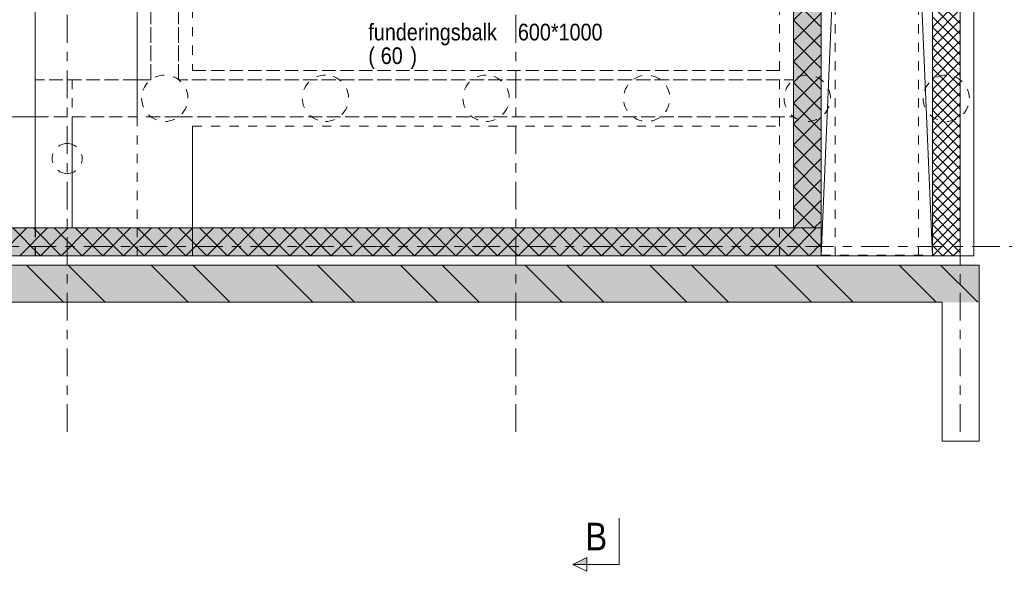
# Model space of a CAD drawing. Header units: millimetres. Extents: x -931 to -90, y -1411 to -817.
# Tile 42 of 63: x -567 to -461, y -1118 to -1059. Entities that reach past the tile are written whole.
import ezdxf

# ---------------------------------------------------------------- set-up
doc = ezdxf.new("R2010")
doc.units = ezdxf.units.MM
for name, pattern in [('XKITLINE00', [0]), ('XKITLINE01', [4, 1, -1, 1, -1]), ('XKITLINE03', [6, 3, -1, 1, -1])]:
    doc.linetypes.add(name, pattern=pattern)
for name, color, linetype, lineweight in [('Grafisch object', 3, 'Continuous', 0), ('Onderbreken', 7, 'Continuous', 0), ('Onderdeel', 2, 'Continuous', 0), ('Onderdeel label', 2, 'Continuous', 0), ('Stramien', 4, 'Continuous', 0)]:
    doc.layers.add(name, color=color, linetype=linetype, lineweight=lineweight)
doc.styles.add('ARIAL', font='arial.ttf')

msp = doc.modelspace()

# ---------------------------------------------------------------- hatches: boundary and pattern name
at = {"layer": 'Onderbreken'}
msp.add_hatch(color=256, dxfattribs=at).paths.add_polyline_path([(-506.15, -1117.32), (-507.65, -1117.32), (-506.15, -1116.57)], flags=17)
at = {"layer": 'Onderdeel'}
for points in [[(-480.82, -1081.01), (-483.82, -1081.01), (-483.82, -943.32), (-480.82, -943.32)], [(-480.82, -1084.01), (-668.47, -1084.01), (-668.47, -1081.01), (-480.82, -1081.01)], [(-463.76, -1089.02), (-668.47, -1089.02), (-668.47, -1085.02), (-463.76, -1085.02)]]:
    msp.add_hatch(color=256, dxfattribs=at).paths.add_polyline_path(points, flags=17)

# ---------------------------------------------------------------- linework, layer by layer
at = {"layer": 'Grafisch object', "linetype": 'XKITLINE00', "lineweight": 0}
for p, q in [((-480.82, -1084.01), (-474.82, -943.32)), ((-474.82, -943.32), (-468.81, -1084.01))]:
    msp.add_line(p, q, dxfattribs=at)
at = {"layer": 'Onderbreken', "linetype": 'XKITLINE00', "lineweight": 0}
for p, q in [((-502.65, -1117.32), (-502.65, -1112.32)), ((-507.65, -1117.32), (-506.15, -1116.57)), ((-506.15, -1116.57), (-506.15, -1118.07)), ((-506.15, -1118.07), (-507.65, -1117.32)), ((-502.65, -1117.32), (-507.65, -1117.32))]:
    msp.add_line(p, q, dxfattribs=at)
at = {"layer": 'Onderdeel', "linetype": 'XKITLINE01', "lineweight": 0}
for p, q in [((-480.82, -1084.01), (-480.82, -940.32)), ((-465.81, -1084.01), (-465.81, -940.32)), ((-554.76, -1069.01), (-554.76, -943.32)), ((-554.76, -1084.01), (-554.76, -943.32)), ((-553.26, -1065.01), (-553.26, -943.32)), ((-553.26, -1065.01), (-553.26, -943.32)), ((-553.26, -943.32), (-553.26, -1065.01)), ((-553.26, -1065.01), (-553.26, -943.32)), ((-550.26, -943.32), (-550.26, -1065.01)), ((-550.26, -1065.01), (-550.26, -943.32)), ((-550.26, -943.32), (-550.26, -1065.01)), ((-548.76, -943.32), (-548.76, -1064.01)), ((-548.76, -943.32), (-548.76, -1064.01)), ((-485.32, -1064.01), (-485.32, -943.32)), ((-485.32, -1084.01), (-485.32, -943.32)), ((-483.82, -943.32), (-483.82, -1065.01)), ((-483.82, -943.32), (-483.82, -1065.01)), ((-480.82, -1084.01), (-480.82, -943.24)), ((-480.82, -1069.01), (-480.82, -943.32)), ((-479.32, -1084.01), (-479.32, -943.32)), ((-470.31, -1084.01), (-470.31, -943.32)), ((-468.81, -1084.01), (-468.81, -943.24)), ((-548.76, -1064.01), (-485.32, -1064.01)), ((-485.32, -1064.01), (-548.76, -1064.01)), ((-565.76, -1065.01), (-553.26, -1065.01)), ((-565.76, -1069.01), (-565.76, -1065.01)), ((-553.26, -1065.01), (-565.76, -1065.01)), ((-565.76, -1065.01), (-561.76, -1065.01)), ((-565.76, -1081.01), (-565.76, -1065.01)), ((-553.26, -1065.01), (-561.76, -1065.01)), ((-561.76, -1065.01), (-561.76, -1069.01)), ((-554.76, -1065.01), (-553.26, -1065.01)), ((-554.76, -1069.01), (-554.76, -1065.01)), ((-550.26, -1065.01), (-548.76, -1065.01)), ((-483.82, -1065.01), (-550.26, -1065.01)), ((-550.26, -1065.01), (-483.82, -1065.01)), ((-548.76, -1065.01), (-485.32, -1065.01)), ((-609.31, -1069.01), (-554.76, -1069.01)), ((-565.76, -1084.01), (-565.76, -1069.01)), ((-565.76, -1069.01), (-483.82, -1069.01)), ((-565.76, -1069.01), (-565.76, -1069.01)), ((-565.76, -1069.01), (-561.76, -1069.01)), ((-561.76, -1069.01), (-561.76, -1069.01)), ((-561.76, -1069.01), (-554.76, -1069.01)), ((-561.76, -1069.01), (-561.76, -1081.01)), ((-561.76, -1081.01), (-561.76, -1069.01)), ((-561.76, -1069.01), (-483.82, -1069.01)), ((-561.76, -1069.01), (-553.26, -1069.01)), ((-561.76, -1081.01), (-561.76, -1069.01)), ((-554.76, -1069.01), (-554.76, -1069.01)), ((-554.76, -1084.01), (-554.76, -1069.01)), ((-553.26, -1069.01), (-550.26, -1069.01)), ((-550.26, -1069.01), (-483.82, -1069.01)), ((-483.82, -1081.01), (-483.82, -1069.01)), ((-483.82, -1069.01), (-483.82, -1081.01)), ((-483.82, -1081.01), (-483.82, -1069.01)), ((-480.82, -1084.01), (-480.82, -1069.01)), ((-480.82, -1069.01), (-480.82, -1081.01)), ((-548.76, -1084.01), (-548.76, -1070.01)), ((-548.76, -1070.01), (-485.32, -1070.01)), ((-548.76, -1070.01), (-548.76, -1084.01)), ((-548.76, -1070.01), (-485.32, -1070.01)), ((-485.32, -1084.01), (-485.32, -1070.01)), ((-565.76, -1084.01), (-565.76, -1081.01)), ((-565.76, -1084.01), (-565.76, -1081.01)), ((-565.72, -1084.01), (-565.72, -1081.01)), ((-565.72, -1084.01), (-565.72, -1081.01)), ((-561.76, -1081.01), (-483.82, -1081.01)), ((-483.82, -1081.01), (-561.76, -1081.01)), ((-561.76, -1081.01), (-483.82, -1081.01)), ((-480.82, -1081.01), (-480.82, -1084.01)), ((-772.32, -1084.01), (-480.82, -1084.01)), ((-565.76, -1084.01), (-480.82, -1084.01)), ((-480.82, -1084.01), (-565.76, -1084.01)), ((-548.76, -1084.01), (-554.76, -1084.01)), ((-480.82, -1084.01), (-485.32, -1084.01)), ((-480.82, -1083.94), (-468.81, -1083.94)), ((-468.81, -1084.01), (-465.81, -1084.01)), ((-468.81, -1084.01), (-468.81, -1084.01)), ((-468.81, -1084.01), (-465.81, -1084.01))]:
    msp.add_line(p, q, dxfattribs=at)
at = {"layer": 'Onderdeel', "linetype": 'XKITLINE00', "lineweight": 0}
for p, q in [((-468.81, -1084.01), (-468.81, -940.31)), ((-468.81, -1084.01), (-468.81, -940.32)), ((-465.81, -940.32), (-465.81, -1084.01)), ((-565.76, -1081.01), (-565.76, -943.32)), ((-483.82, -1081.01), (-483.82, -943.32)), ((-480.82, -943.32), (-480.82, -1081.01)), ((-464.31, -1084.01), (-464.31, -943.32)), ((-483.82, -1058.56), (-480.82, -1055.56)), ((-480.82, -1059.32), (-483.82, -1056.32)), ((-465.81, -1058.95), (-468.81, -1055.95)), ((-468.81, -1059.32), (-465.81, -1056.32)), ((-465.81, -1060.07), (-468.81, -1057.07)), ((-468.81, -1060.44), (-465.81, -1057.44)), ((-483.82, -1060.81), (-480.82, -1057.81)), ((-480.82, -1061.56), (-483.82, -1058.56)), ((-465.81, -1061.2), (-468.81, -1058.2)), ((-468.81, -1061.56), (-465.81, -1058.56)), ((-465.81, -1062.32), (-468.81, -1059.32)), ((-468.81, -1062.69), (-465.81, -1059.69)), ((-483.82, -1063.05), (-480.82, -1060.05)), ((-480.82, -1063.81), (-483.82, -1060.81)), ((-465.81, -1063.44), (-468.81, -1060.44)), ((-468.81, -1063.81), (-465.81, -1060.81)), ((-465.81, -1064.56), (-468.81, -1061.56)), ((-483.82, -1065.3), (-480.82, -1062.3)), ((-468.81, -1064.93), (-465.81, -1061.93)), ((-465.81, -1065.69), (-468.81, -1062.69)), ((-480.82, -1066.05), (-483.82, -1063.05)), ((-468.81, -1066.05), (-465.81, -1063.05)), ((-465.81, -1066.81), (-468.81, -1063.81)), ((-483.82, -1067.54), (-480.82, -1064.54)), ((-468.81, -1067.18), (-465.81, -1064.18)), ((-465.81, -1067.93), (-468.81, -1064.93)), ((-480.82, -1068.3), (-483.82, -1065.3)), ((-468.81, -1068.3), (-465.81, -1065.3)), ((-465.81, -1069.05), (-468.81, -1066.05)), ((-483.82, -1069.79), (-480.82, -1066.79)), ((-468.81, -1069.42), (-465.81, -1066.42)), ((-465.81, -1070.18), (-468.81, -1067.18)), ((-480.82, -1070.54), (-483.82, -1067.54)), ((-468.81, -1070.54), (-465.81, -1067.54)), ((-465.81, -1071.3), (-468.81, -1068.3)), ((-565.76, -1069.01), (-610.31, -1069.01)), ((-610.31, -1069.01), (-565.76, -1069.01)), ((-483.82, -1072.03), (-480.82, -1069.03)), ((-468.81, -1071.67), (-465.81, -1068.67)), ((-480.82, -1072.79), (-483.82, -1069.79)), ((-465.81, -1072.42), (-468.81, -1069.42)), ((-468.81, -1072.79), (-465.81, -1069.79)), ((-483.82, -1074.28), (-480.82, -1071.28)), ((-465.81, -1073.54), (-468.81, -1070.54)), ((-468.81, -1073.91), (-465.81, -1070.91)), ((-480.82, -1075.03), (-483.82, -1072.03)), ((-465.81, -1074.67), (-468.81, -1071.67)), ((-468.81, -1075.03), (-465.81, -1072.03)), ((-483.82, -1076.52), (-480.82, -1073.52)), ((-465.81, -1075.79), (-468.81, -1072.79)), ((-468.81, -1076.16), (-465.81, -1073.16)), ((-480.82, -1077.28), (-483.82, -1074.28)), ((-465.81, -1076.91), (-468.81, -1073.91)), ((-468.81, -1077.28), (-465.81, -1074.28)), ((-465.81, -1078.03), (-468.81, -1075.03)), ((-468.81, -1078.4), (-465.81, -1075.4)), ((-483.82, -1078.77), (-480.82, -1075.77)), ((-481.57, -1078.77), (-483.82, -1076.52)), ((-465.81, -1079.16), (-468.81, -1076.16)), ((-468.81, -1079.52), (-465.81, -1076.52)), ((-465.81, -1080.28), (-468.81, -1077.28)), ((-468.81, -1080.65), (-465.81, -1077.65)), ((-483.82, -1081.01), (-480.82, -1078.01)), ((-482.69, -1079.89), (-483.82, -1078.77)), ((-480.82, -1079.52), (-481.57, -1078.77)), ((-466.01, -1081.21), (-468.81, -1078.4)), ((-468.81, -1081.77), (-465.81, -1078.77)), ((-481.57, -1081.01), (-482.69, -1079.89)), ((-466.57, -1081.77), (-468.81, -1079.52)), ((-468.81, -1082.89), (-465.81, -1079.89)), ((-687.81, -1081.01), (-480.82, -1081.01)), ((-569.68, -1084.01), (-566.68, -1081.01)), ((-565.19, -1084.01), (-568.19, -1081.01)), ((-567.44, -1084.01), (-564.44, -1081.01)), ((-562.95, -1084.01), (-565.95, -1081.01)), ((-565.19, -1084.01), (-562.19, -1081.01)), ((-560.7, -1084.01), (-563.7, -1081.01)), ((-562.95, -1084.01), (-559.95, -1081.01)), ((-558.46, -1084.01), (-561.46, -1081.01)), ((-560.7, -1084.01), (-557.7, -1081.01)), ((-556.21, -1084.01), (-559.21, -1081.01)), ((-558.46, -1084.01), (-555.46, -1081.01)), ((-553.97, -1084.01), (-556.97, -1081.01)), ((-556.21, -1084.01), (-553.21, -1081.01)), ((-551.72, -1084.01), (-554.72, -1081.01)), ((-553.97, -1084.01), (-550.97, -1081.01)), ((-549.48, -1084.01), (-552.48, -1081.01)), ((-551.72, -1084.01), (-548.72, -1081.01)), ((-547.23, -1084.01), (-550.23, -1081.01)), ((-549.48, -1084.01), (-546.48, -1081.01)), ((-544.99, -1084.01), (-547.99, -1081.01)), ((-547.23, -1084.01), (-544.23, -1081.01)), ((-542.74, -1084.01), (-545.74, -1081.01)), ((-544.99, -1084.01), (-541.99, -1081.01)), ((-540.5, -1084.01), (-543.5, -1081.01)), ((-542.74, -1084.01), (-539.74, -1081.01)), ((-538.25, -1084.01), (-541.25, -1081.01)), ((-540.5, -1084.01), (-537.5, -1081.01)), ((-536.01, -1084.01), (-539.01, -1081.01)), ((-538.25, -1084.01), (-535.25, -1081.01)), ((-533.76, -1084.01), (-536.76, -1081.01)), ((-536.01, -1084.01), (-533.01, -1081.01)), ((-531.52, -1084.01), (-534.52, -1081.01)), ((-533.76, -1084.01), (-530.76, -1081.01)), ((-529.27, -1084.01), (-532.27, -1081.01)), ((-531.52, -1084.01), (-528.52, -1081.01)), ((-527.03, -1084.01), (-530.03, -1081.01)), ((-529.27, -1084.01), (-526.27, -1081.01)), ((-524.78, -1084.01), (-527.78, -1081.01)), ((-527.03, -1084.01), (-524.03, -1081.01)), ((-522.54, -1084.01), (-525.54, -1081.01)), ((-524.78, -1084.01), (-521.78, -1081.01)), ((-520.29, -1084.01), (-523.29, -1081.01)), ((-522.54, -1084.01), (-519.54, -1081.01)), ((-518.05, -1084.01), (-521.05, -1081.01)), ((-520.29, -1084.01), (-517.29, -1081.01)), ((-515.8, -1084.01), (-518.8, -1081.01)), ((-518.05, -1084.01), (-515.05, -1081.01)), ((-513.56, -1084.01), (-516.56, -1081.01)), ((-515.8, -1084.01), (-512.8, -1081.01)), ((-511.31, -1084.01), (-514.31, -1081.01)), ((-513.56, -1084.01), (-510.56, -1081.01)), ((-509.07, -1084.01), (-512.07, -1081.01)), ((-511.31, -1084.01), (-508.31, -1081.01)), ((-506.82, -1084.01), (-509.82, -1081.01)), ((-509.07, -1084.01), (-506.07, -1081.01)), ((-504.58, -1084.01), (-507.58, -1081.01)), ((-506.82, -1084.01), (-503.82, -1081.01)), ((-502.33, -1084.01), (-505.33, -1081.01)), ((-504.58, -1084.01), (-501.58, -1081.01)), ((-500.09, -1084.01), (-503.09, -1081.01)), ((-502.33, -1084.01), (-499.33, -1081.01)), ((-497.84, -1084.01), (-500.84, -1081.01)), ((-500.09, -1084.01), (-497.09, -1081.01)), ((-495.6, -1084.01), (-498.6, -1081.01)), ((-497.84, -1084.01), (-494.84, -1081.01)), ((-493.35, -1084.01), (-496.35, -1081.01)), ((-495.6, -1084.01), (-492.6, -1081.01)), ((-491.11, -1084.01), (-494.11, -1081.01)), ((-493.35, -1084.01), (-490.35, -1081.01)), ((-488.86, -1084.01), (-491.86, -1081.01)), ((-491.11, -1084.01), (-488.11, -1081.01)), ((-486.62, -1084.01), (-489.62, -1081.01)), ((-488.86, -1084.01), (-485.86, -1081.01)), ((-484.37, -1084.01), (-487.37, -1081.01)), ((-486.62, -1084.01), (-483.62, -1081.01)), ((-482.13, -1084.01), (-485.13, -1081.01)), ((-484.37, -1084.01), (-481.37, -1081.01)), ((-483.82, -1081.01), (-483.82, -1081.01)), ((-483.82, -1081.01), (-483.82, -1081.01)), ((-483.82, -1081.01), (-483.82, -1081.01)), ((-480.82, -1081.01), (-483.82, -1081.01)), ((-480.82, -1083.08), (-482.88, -1081.01)), ((-481.57, -1081.01), (-480.82, -1080.26)), ((-480.82, -1081.01), (-480.82, -1084.01)), ((-467.13, -1082.33), (-468.81, -1080.65)), ((-468.81, -1084.01), (-465.81, -1081.01)), ((-467.69, -1082.89), (-468.81, -1081.77)), ((-467.69, -1084.01), (-465.81, -1082.14)), ((-465.81, -1082.52), (-466.57, -1081.77)), ((-465.81, -1081.4), (-466.01, -1081.21)), ((-482.13, -1084.01), (-480.82, -1082.7)), ((-468.25, -1083.45), (-468.81, -1082.89)), ((-466.57, -1084.01), (-467.69, -1082.89)), ((-465.81, -1083.65), (-467.13, -1082.33)), ((-480.82, -1084.01), (-687.81, -1084.01)), ((-480.82, -1084.01), (-468.81, -1084.01)), ((-480.82, -1084.01), (-479.32, -1084.01)), ((-470.31, -1084.01), (-468.81, -1084.01)), ((-468.81, -1084.01), (-468.81, -1084.01)), ((-468.81, -1084.01), (-468.81, -1084.01)), ((-468.81, -1084.01), (-468.81, -1084.01)), ((-465.81, -1084.01), (-468.81, -1084.01)), ((-468.81, -1084.01), (-468.81, -1084.01)), ((-467.69, -1084.01), (-468.25, -1083.45)), ((-466.57, -1084.01), (-465.81, -1083.26)), ((-465.81, -1084.01), (-464.31, -1084.01)), ((-668.47, -1085.02), (-463.76, -1085.02)), ((-562.7, -1089.02), (-566.7, -1085.02)), ((-558.21, -1089.02), (-562.21, -1085.02)), ((-549.23, -1089.02), (-553.23, -1085.02)), ((-544.74, -1089.02), (-548.73, -1085.02)), ((-535.75, -1089.02), (-539.75, -1085.02)), ((-531.26, -1089.02), (-535.26, -1085.02)), ((-522.28, -1089.02), (-526.28, -1085.02)), ((-517.79, -1089.02), (-521.79, -1085.02)), ((-508.81, -1089.02), (-512.81, -1085.02)), ((-504.32, -1089.02), (-508.32, -1085.02)), ((-495.34, -1089.02), (-499.34, -1085.02)), ((-490.85, -1089.02), (-494.85, -1085.02)), ((-481.87, -1089.02), (-485.87, -1085.02)), ((-477.38, -1089.02), (-481.38, -1085.02)), ((-468.4, -1089.02), (-472.4, -1085.02)), ((-463.91, -1089.02), (-467.91, -1085.02)), ((-463.76, -1085.02), (-463.76, -1089.02)), ((-668.47, -1089.02), (-467.76, -1089.02)), ((-467.76, -1089.02), (-467.76, -1104.03)), ((-463.76, -1104.03), (-463.76, -1089.02)), ((-467.76, -1104.03), (-463.76, -1104.03))]:
    msp.add_line(p, q, dxfattribs=at)
at = {"layer": 'Onderdeel', "linetype": 'XKITLINE01', "lineweight": 0}
for centre, radius, start, end in [((-551.76, -1067.01), 2.5, 360, 180), ((-534.4, -1067.01), 2.5, 90, 270), ((-534.4, -1067.01), 2.5, 270, 90), ((-517.04, -1067.01), 2.5, 90, 270), ((-517.04, -1067.01), 2.5, 270, 90), ((-499.68, -1067.01), 2.5, 324, 144), ((-482.32, -1067.01), 2.5, 360, 180), ((-467.31, -1067.01), 2.5, 360, 180), ((-499.68, -1067.01), 2.5, 144, 324), ((-551.76, -1067.01), 2.5, 180, 360), ((-482.32, -1067.01), 2.5, 180, 360), ((-467.31, -1067.01), 2.5, 180, 360), ((-562.31, -1073.51), 1.62, 90, 270), ((-562.31, -1073.51), 1.62, 270, 90)]:
    msp.add_arc(centre, radius, start, end, dxfattribs=at)
at = {"layer": 'Stramien', "linetype": 'XKITLINE03', "lineweight": 0}
for p, q in [((-562.31, -1103.01), (-562.31, -840.31)), ((-513.81, -1103.01), (-513.81, -840.31)), ((-465.81, -1103.01), (-465.81, -840.31)), ((-914.5, -1083.01), (-445.81, -1083.01))]:
    msp.add_line(p, q, dxfattribs=at)

# ---------------------------------------------------------------- texts
at = {"layer": 'Onderbreken', "style": 'ARIAL', "width": 0.85}
msp.add_text('B', height=3, dxfattribs=at).set_placement((-506.32, -1115.82))
at = {"layer": 'Onderdeel label', "style": 'ARIAL', "width": 0.85}
for s, p in [('funderingsbalk', (-529.76, -1060.76)), ('600*1000', (-513.6, -1060.76)), ('(', (-529.76, -1063.31)), ('60', (-528.42, -1063.31)), (')', (-525.21, -1063.31))]:
    msp.add_text(s, height=1.8, dxfattribs=at).set_placement(p)

doc.saveas('drawing.dxf')
